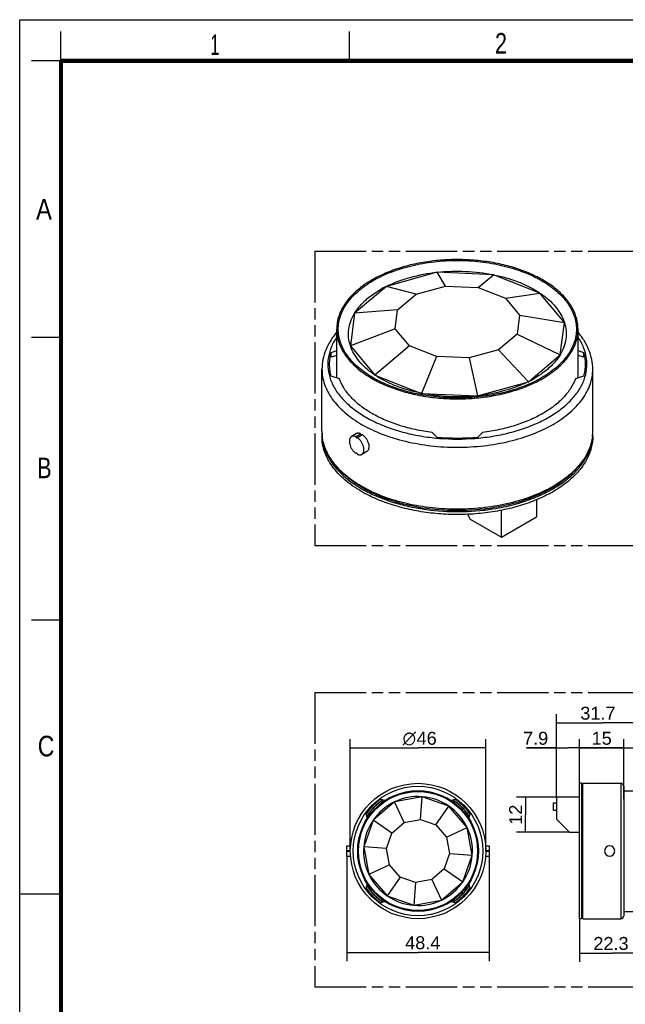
# Model space of a CAD drawing. Header units: millimetres. Extents: x 0 to 210, y 0 to 297.
# Tile 2 of 3: x 0 to 103, y 130 to 297. Entities that reach past the tile are written whole.
import ezdxf
from ezdxf.enums import TextEntityAlignment as Align

# ---------------------------------------------------------------- set-up
doc = ezdxf.new("R2010")
doc.units = ezdxf.units.MM
doc.header["$LTSCALE"] = 19.36
doc.linetypes.add('PHANTOM', pattern=[0.8, 0.45, -0.05, 0.1, -0.05, 0.1, -0.05])
doc.layers.get('0').update_dxf_attribs({"linetype": 'CONTINUOUS'})
doc.layers.add('DEFAULT_3', color=7, linetype='PHANTOM')
doc.layers.add('Z_DIM_2D', color=7, linetype='CONTINUOUS')
doc.styles.add('TEXTSTYLE_2', font='txt', dxfattribs={"width": 0.75})
doc.styles.add('TEXTSTYLE_3', font='helveticaneueltw1g-ltcn.otf')
doc.styles.add('TEXTSTYLE_4', font='gdt', dxfattribs={"width": 0.7})
doc.dimstyles.new('DIMSTYLE_1', dxfattribs={"dimtxt": 2.2, "dimasz": 3.5, "dimexe": 1.5, "dimexo": 0, "dimgap": 0.55, "dimtad": 1, "dimlfac": 2, "dimdsep": 46, "dimtxsty": 'TEXTSTYLE_3', "dimcen": 0.09, "dimclrt": 5, "dimazin": 2, "dimtp": 0.3, "dimtm": 0.3, "dimtfac": 1, "dimtofl": 0, "dimtmove": 0, "dimatfit": 3, "dimfxl": 0, "dimtolj": 1, "dimarcsym": 0})
doc.dimstyles.new('DIMSTYLE_2', dxfattribs={"dimtxt": 2.2, "dimasz": 3.5, "dimexe": 1.5, "dimexo": 0, "dimgap": 0.55, "dimtad": 1, "dimlfac": 2, "dimdsep": 46, "dimtxsty": 'TEXTSTYLE_3', "dimcen": 0.09, "dimclrt": 5, "dimazin": 2, "dimtp": 0.2, "dimtm": 0.2, "dimtfac": 1, "dimtofl": 0, "dimtmove": 0, "dimatfit": 3, "dimfxl": 0, "dimtolj": 1, "dimarcsym": 0})

# ---------------------------------------------------------------- blocks, each defined once
blk = doc.blocks.new('*D1')
at = {"layer": 'Z_DIM_2D', "color": 2, "linetype": 'Continuous', "transparency": 16777216}
for p, q in [((56.16, 155.76), (56.16, 174.76)), ((79.16, 155.76), (79.16, 174.76)), ((56.16, 173.26), (67.66, 173.26)), ((79.16, 173.26), (67.66, 173.26))]:
    blk.add_line(p, q, dxfattribs=at)
at = {"layer": 'Z_DIM_2D', "color": 5, "linetype": 'Continuous', "transparency": 16777216}
for s, style, p in [('46', 'TEXTSTYLE_3', (69.13, 173.81)), ('n', 'TEXTSTYLE_4', (66.18, 173.81))]:
    blk.add_text(s, height=2.2, dxfattribs=dict(at, style=style)).set_placement(p, align=Align.CENTER)
blk = doc.blocks.new('_NONE')
blk = doc.blocks.new('*D2')
at = {"layer": 'Z_DIM_2D', "color": 2, "linetype": 'Continuous', "transparency": 16777216}
for p, q in [((91.16, 164.93), (91.16, 174.76)), ((95.11, 155.76), (95.11, 174.76)), ((91.16, 173.26), (86.08, 173.26)), ((86.08, 173.26), (93.13, 173.26)), ((100.11, 173.26), (93.13, 173.26)), ((95.11, 173.26), (100.11, 173.26))]:
    blk.add_line(p, q, dxfattribs=at)
at = {"layer": 'Z_DIM_2D', "color": 5, "linetype": 'Continuous', "transparency": 16777216, "style": 'TEXTSTYLE_3'}
blk.add_text('7.9', height=2.2, dxfattribs=at).set_placement((89.78, 173.81), align=Align.RIGHT)
blk = doc.blocks.new('*D3')
at = {"layer": 'Z_DIM_2D', "color": 2, "linetype": 'Continuous', "transparency": 16777216}
for p, q in [((95.11, 167.26), (95.11, 174.76)), ((102.61, 166.76), (102.61, 174.76)), ((95.11, 173.26), (98.86, 173.26)), ((102.61, 173.26), (98.86, 173.26))]:
    blk.add_line(p, q, dxfattribs=at)
at = {"layer": 'Z_DIM_2D', "color": 5, "linetype": 'Continuous', "transparency": 16777216, "style": 'TEXTSTYLE_3'}
blk.add_text('15', height=2.2, dxfattribs=at).set_placement((98.86, 173.81), align=Align.CENTER)
blk = doc.blocks.new('*D4')
at = {"layer": 'Z_DIM_2D', "color": 2, "linetype": 'Continuous', "transparency": 16777216}
for p, q in [((95.11, 144.26), (95.11, 136.9)), ((106.26, 145.51), (106.26, 136.9)), ((95.11, 138.4), (100.68, 138.4)), ((106.26, 138.4), (100.68, 138.4))]:
    blk.add_line(p, q, dxfattribs=at)
at = {"layer": 'Z_DIM_2D', "color": 5, "linetype": 'Continuous', "transparency": 16777216, "style": 'TEXTSTYLE_3'}
blk.add_text('22.3', height=2.2, dxfattribs=at).set_placement((100.44, 138.95), align=Align.CENTER)
blk = doc.blocks.new('*D7')
at = {"layer": 'Z_DIM_2D', "color": 2, "linetype": 'Continuous', "transparency": 16777216}
for p, q in [((91.16, 164.93), (84.4, 164.93)), ((85.9, 164.93), (85.9, 161.93)), ((85.9, 158.93), (85.9, 161.93)), ((93.41, 158.93), (84.4, 158.93))]:
    blk.add_line(p, q, dxfattribs=at)
at = {"layer": 'Z_DIM_2D', "color": 5, "linetype": 'Continuous', "transparency": 16777216, "style": 'TEXTSTYLE_3'}
blk.add_text('12', height=2.2, rotation=90, dxfattribs=at).set_placement((85.35, 161.93), align=Align.CENTER)
blk = doc.blocks.new('*D10')
at = {"layer": 'Z_DIM_2D', "color": 2, "linetype": 'Continuous', "transparency": 16777216}
for p, q in [((55.56, 154.88), (55.56, 137.02)), ((79.76, 154.88), (79.76, 137.02)), ((55.56, 138.52), (67.66, 138.52)), ((79.76, 138.52), (67.66, 138.52))]:
    blk.add_line(p, q, dxfattribs=at)
at = {"layer": 'Z_DIM_2D', "color": 5, "linetype": 'Continuous', "transparency": 16777216, "style": 'TEXTSTYLE_3'}
blk.add_text('48.4', height=2.2, dxfattribs=at).set_placement((68.47, 139.07), align=Align.CENTER)
blk = doc.blocks.new('*D11')
at = {"layer": 'Z_DIM_2D', "color": 2, "linetype": 'Continuous', "transparency": 16777216}
for p, q in [((91.16, 164.93), (91.16, 179.02)), ((107.01, 158.79), (107.01, 179.02)), ((91.16, 177.52), (99.08, 177.52)), ((107.01, 177.52), (99.08, 177.52))]:
    blk.add_line(p, q, dxfattribs=at)
at = {"layer": 'Z_DIM_2D', "color": 5, "linetype": 'Continuous', "transparency": 16777216, "style": 'TEXTSTYLE_3'}
blk.add_text('31.7', height=2.2, dxfattribs=at).set_placement((98.22, 178.07), align=Align.CENTER)
blk = doc.blocks.new('*D12')
at = {"layer": 'Z_DIM_2D', "color": 2, "linetype": 'Continuous', "transparency": 16777216}
for p, q in [((102.61, 164.57), (102.61, 174.76)), ((107.01, 158.79), (107.01, 174.76)), ((102.61, 173.26), (97.61, 173.26)), ((97.61, 173.26), (104.81, 173.26)), ((111.81, 173.26), (104.81, 173.26)), ((107.01, 173.26), (111.81, 173.26))]:
    blk.add_line(p, q, dxfattribs=at)
at = {"layer": 'Z_DIM_2D', "color": 5, "linetype": 'Continuous', "transparency": 16777216, "style": 'TEXTSTYLE_3'}
blk.add_text('8.8', height=2.2, dxfattribs=at).set_placement((108.11, 173.81))

msp = doc.modelspace()

# ---------------------------------------------------------------- linework, layer by layer
at = {"color": 2, "linetype": 'Continuous'}
for p, q in [((0, 0), (0, 297)), ((0, 297), (210, 297)), ((7, 290), (7, 295)), ((56, 290), (56, 295)), ((7, 290), (2, 290)), ((7, 243), (2, 243)), ((7, 195), (2, 195)), ((0, 148.5), (7, 148.5))]:
    msp.add_line(p, q, dxfattribs=at)
at = {"color": 7, "linetype": 'Continuous'}
for p, q in [((70.9128, 254.0908), (62.2833, 251.6939)), ((72.3507, 251.7354), (70.9128, 254.0908)), ((80.462, 253.6756), (70.9128, 254.0908)), ((77.8996, 251.4941), (80.462, 253.6756)), ((88.3723, 250.5594), (80.462, 253.6756)), ((62.2833, 251.6939), (56.8857, 247.1269)), ((67.3363, 250.3425), (62.2833, 251.6939)), ((67.3363, 250.3425), (72.3507, 251.7354)), ((72.3507, 251.7354), (77.8996, 251.4941)), ((77.8996, 251.4941), (82.4961, 249.6833)), ((64.1999, 247.6888), (67.3363, 250.3425)), ((82.4961, 249.6833), (88.3723, 250.5594)), ((82.4961, 249.6833), (84.9086, 246.7883)), ((92.5241, 245.5772), (88.3723, 250.5594)), ((64.1999, 247.6888), (56.8857, 247.1269)), ((63.7819, 244.4852), (64.1999, 247.6888)), ((56.8857, 247.1269), (56.1665, 241.6137)), ((84.9086, 246.7883), (84.4907, 243.5846)), ((84.9086, 246.7883), (92.5241, 245.5772)), ((53.8453, 236.1255), (53.8453, 244.412)), ((63.7819, 244.4852), (56.1665, 241.6137)), ((66.1944, 241.5901), (63.7819, 244.4852)), ((91.8048, 240.064), (92.5241, 245.5772)), ((94.8453, 236.1255), (94.8453, 244.412)), ((84.4907, 243.5846), (81.3543, 240.9309)), ((84.4907, 243.5846), (91.8048, 240.064)), ((56.1665, 241.6137), (60.3182, 236.6315)), ((66.1944, 241.5901), (60.3182, 236.6315)), ((70.7909, 239.7793), (66.1944, 241.5901)), ((81.3543, 240.9309), (76.3398, 239.538)), ((81.3543, 240.9309), (86.4073, 235.4971)), ((52.9294, 240.4721), (53.8453, 240.7774)), ((52.9294, 239.6556), (52.9294, 240.4721)), ((53.8453, 239.9609), (52.9294, 239.6556)), ((70.7909, 239.7793), (68.2285, 233.5153)), ((76.3398, 239.538), (70.7909, 239.7793)), ((76.3398, 239.538), (77.7778, 233.1001)), ((86.4073, 235.4971), (91.8048, 240.064)), ((94.8453, 240.7775), (95.7611, 240.4722)), ((95.7611, 239.6557), (94.8453, 239.961)), ((95.7611, 240.4722), (95.7611, 239.6557)), ((51.3453, 227.1021), (51.3453, 237.635)), ((97.3453, 227.1021), (97.3453, 237.635)), ((54.2994, 235.9741), (52.9294, 236.4307)), ((60.3182, 236.6315), (68.2285, 233.5153)), ((95.7612, 236.4308), (94.3912, 235.9742)), ((77.7778, 233.1001), (86.4073, 235.4971)), ((68.2285, 233.5153), (77.7778, 233.1001)), ((57.2304, 226.6718), (56.3584, 226.1683)), ((57.0861, 226.1565), (57.9353, 226.6468)), ((57.2084, 225.9447), (57.0861, 226.1565)), ((58.2298, 226.4767), (57.2584, 225.9159)), ((70.8454, 226.0872), (70.0544, 226.8781)), ((78.6363, 226.8782), (77.8454, 226.0872)), ((57.0861, 223.3191), (57.2334, 223.4041)), ((57.2584, 223.3608), (57.3806, 223.149)), ((58.9804, 223.6407), (58.1084, 223.1372)), ((87.7804, 215.4345), (87.7804, 212.5277)), ((76.0704, 212.9691), (76.5374, 212.1603)), ((81.8407, 209.0985), (81.8407, 213.6587)), ((81.8407, 209.0985), (87.7804, 212.5277)), ((76.5374, 212.1603), (81.8407, 209.0985)), ((95.1089, 144.2565), (95.1089, 167.2565)), ((95.4089, 167.2565), (95.1089, 167.2565)), ((95.4089, 167.2565), (95.4089, 144.2565)), ((95.6589, 167.1065), (95.4089, 167.1065)), ((95.6589, 144.2565), (95.6589, 167.2565)), ((95.6589, 167.2565), (102.1089, 167.2565)), ((102.6089, 166.7565), (102.6089, 144.7565)), ((102.6089, 166.0065), (106.2589, 166.0065)), ((63.6515, 164.092), (60.0211, 160.9701)), ((61.3276, 164.5656), (62.0916, 164.3609)), ((61.5526, 163.987), (61.3729, 164.1667)), ((68.3566, 164.9803), (63.6515, 164.092)), ((65.3315, 160.6001), (63.6515, 164.092)), ((68.0655, 161.1163), (68.3566, 164.9803)), ((72.8754, 163.3972), (68.3566, 164.9803)), ((73.232, 164.3609), (73.996, 164.5656)), ((73.9507, 164.1667), (73.7709, 163.987)), ((91.1589, 164.9315), (91.1589, 161.1815)), ((95.1089, 164.9315), (91.1589, 164.9315)), ((70.6913, 160.1964), (72.8754, 163.3972)), ((75.9973, 159.7667), (72.8754, 163.3972)), ((90.6589, 162.6315), (90.6589, 163.9315)), ((90.6589, 163.9315), (91.1589, 163.9315)), ((91.1589, 162.6315), (90.6589, 162.6315)), ((60.0211, 160.9701), (58.4379, 156.4513)), ((59.0574, 161.3267), (58.8527, 162.0907)), ((59.2516, 162.0454), (59.4313, 161.8656)), ((63.2219, 158.786), (60.0211, 160.9701)), ((63.2219, 158.786), (65.3315, 160.6001)), ((65.3315, 160.6001), (68.0655, 161.1163)), ((68.0655, 161.1163), (70.6913, 160.1964)), ((75.8923, 161.8656), (76.072, 162.0454)), ((76.4709, 162.0907), (76.2662, 161.3267)), ((91.1589, 161.1815), (93.4089, 158.9315)), ((70.6913, 160.1964), (72.5054, 158.0868)), ((72.5054, 158.0868), (75.9973, 159.7667)), ((76.8857, 155.0617), (75.9973, 159.7667)), ((93.4089, 158.9315), (95.1089, 158.9315)), ((62.302, 156.1602), (63.2219, 158.786)), ((72.5054, 158.0868), (73.0216, 155.3528)), ((55.5618, 156.6315), (56.1943, 156.6315)), ((55.5618, 154.8817), (55.5618, 156.6313)), ((55.5618, 155.8606), (56.1623, 155.8606)), ((56.1623, 155.6523), (55.5618, 155.6523)), ((58.4379, 156.4513), (59.3263, 151.7462)), ((62.302, 156.1602), (58.4379, 156.4513)), ((62.8182, 153.4262), (62.302, 156.1602)), ((79.1293, 156.6315), (79.7618, 156.6315)), ((79.1613, 155.8606), (79.7618, 155.8606)), ((79.7618, 155.6523), (79.1613, 155.6523)), ((79.7618, 156.6313), (79.7618, 154.8817)), ((99.3402, 155.8606), (99.4266, 155.7742)), ((99.4266, 155.7388), (99.3402, 155.6523)), ((100.9913, 155.7742), (101.0777, 155.8606)), ((101.0777, 155.6523), (100.9913, 155.7388)), ((55.5618, 154.8815), (56.1943, 154.8815)), ((73.0216, 155.3528), (72.1017, 152.7269)), ((73.0216, 155.3528), (76.8857, 155.0617)), ((75.3025, 150.5428), (76.8857, 155.0617)), ((79.1293, 154.8815), (79.7618, 154.8815)), ((62.8182, 153.4262), (59.3263, 151.7462)), ((64.6322, 151.3166), (62.8182, 153.4262)), ((72.1017, 152.7269), (69.9921, 150.9129)), ((72.1017, 152.7269), (75.3025, 150.5428)), ((59.3263, 151.7462), (62.4481, 148.1158)), ((64.6322, 151.3166), (62.4481, 148.1158)), ((67.2581, 150.3967), (64.6322, 151.3166)), ((69.9921, 150.9129), (67.2581, 150.3967)), ((69.9921, 150.9129), (71.672, 147.421)), ((58.8527, 149.4223), (59.0574, 150.1863)), ((59.4313, 149.6473), (59.2516, 149.4676)), ((67.2581, 150.3967), (66.967, 146.5326)), ((71.672, 147.421), (75.3025, 150.5428)), ((76.072, 149.4676), (75.8923, 149.6473)), ((76.2662, 150.1863), (76.4709, 149.4223)), ((61.3729, 147.3462), (61.5526, 147.526)), ((62.4481, 148.1158), (66.967, 146.5326)), ((66.967, 146.5326), (71.672, 147.421)), ((73.7709, 147.526), (73.9507, 147.3462)), ((62.0916, 147.1521), (61.3276, 146.9474)), ((73.996, 146.9474), (73.232, 147.1521)), ((95.4089, 144.2565), (95.1089, 144.2565)), ((95.6589, 144.4065), (95.4089, 144.4065)), ((95.6589, 144.2565), (102.1089, 144.2565)), ((102.6089, 145.5065), (106.2589, 145.5065))]:
    msp.add_line(p, q, dxfattribs=at)
at = {"color": 9, "linetype": 'Continuous'}
for p, q in [((58.0569, 226.4346), (57.2084, 225.9447)), ((102.1089, 167.2565), (102.1089, 144.2565)), ((56.1618, 155.7742), (55.5618, 155.7742)), ((55.5618, 155.7388), (56.1618, 155.7388)), ((79.7618, 155.7742), (79.1618, 155.7742)), ((79.1618, 155.7388), (79.7618, 155.7388))]:
    msp.add_line(p, q, dxfattribs=at)
at = {"color": 7, "linetype": 'Continuous', "const_width": 0.7}
for points in [[(7, 7), (7, 290)], [(7, 290), (203, 290)]]:
    msp.add_lwpolyline(points, dxfattribs=at)
at = {"color": 7, "linetype": 'Continuous'}
for radius in [11.5, 10.25, 10.115]:
    msp.add_circle((67.6618, 155.7565), radius, dxfattribs=at)
at = {"color": 9, "linetype": 'Continuous'}
msp.add_circle((67.6618, 155.7565), 11, dxfattribs=at)
at = {"color": 7, "linetype": 'Continuous'}
for centre, radius, start, end in [((70.3505, 235.4019), 18.1784, 116.362376, 119.985909), ((78.34, 251.789), 18.1784, 296.362376, 299.985909), ((59.0295, 227.1022), 7.6841, 179.995609, 183.037355), ((59.024, 226.6938), 7.6786, 178.475471, 180.005139), ((59.0327, 226.694), 7.6873, 180.006727, 183.647719), ((59.072, 227.1049), 7.7267, 183.040185, 186.671629), ((74.3453, 263.3069), 37.3839, 264.628054, 275.372221), ((89.6189, 227.1048), 7.7264, 353.345398, 356.970195), ((89.6579, 226.6941), 7.6872, 356.37062, 0.003783), ((89.6611, 227.1022), 7.6841, 356.973006, 359.993906), ((89.6666, 226.6939), 7.6786, 0.005355, 1.524096), ((74.4661, 251.3568), 37.7633, 276.673044, 276.882744), ((74.4643, 251.7115), 38.2913, 276.616859, 276.823738), ((102.1089, 166.7565), 0.5, 0, 90), ((67.6618, 155.7565), 10.85, 125.718201, 144.281799), ((67.6618, 155.7565), 10.525, 124.20347, 145.754945), ((67.6618, 155.7565), 10.5015, 126.788001, 143.211999), ((67.6618, 155.7565), 9.249, 115.726971, 145.657771), ((67.6618, 155.7565), 9.249, 85.717867, 115.659469), ((67.6618, 155.7565), 9.249, 55.723756, 85.660986), ((67.6618, 155.7565), 10.525, 34.246945, 55.781902), ((67.6618, 155.7565), 10.5015, 36.787999, 53.212001), ((67.6618, 155.7565), 10.85, 35.718201, 54.281799), ((67.6618, 155.7565), 9.249, 25.723756, 55.660986), ((67.6618, 155.7565), 9.249, 145.723756, 175.660986), ((67.6618, 155.7565), 9.249, 355.723756, 25.660986), ((67.6618, 155.7565), 9.249, 175.723756, 205.660986), ((100.2089, 155.7565), 0.875, 6.835148, 173.164852), ((100.2089, 155.7565), 0.875, 186.835148, 353.164852), ((99.4089, 155.7565), 0.025, 315, 45), ((101.0089, 155.7565), 0.025, 135, 225), ((67.6618, 155.7565), 9.249, 325.723756, 355.660986), ((67.6618, 155.7565), 9.249, 205.723756, 235.660986), ((67.6618, 155.7565), 10.85, 215.718201, 234.281799), ((67.6618, 155.7565), 10.525, 214.202593, 235.775368), ((67.6618, 155.7565), 10.5015, 216.788001, 233.211999), ((67.6618, 155.7565), 9.249, 295.726971, 325.657771), ((67.6618, 155.7565), 10.525, 304.239467, 325.780089), ((67.6618, 155.7565), 10.5015, 306.788001, 323.211999), ((67.6618, 155.7565), 10.85, 305.718201, 324.281799), ((67.6618, 155.7565), 9.249, 235.723756, 265.660986), ((67.6618, 155.7565), 9.249, 265.717867, 295.659469), ((102.1089, 144.7565), 0.5, 270, 360)]:
    msp.add_arc(centre, radius, start, end, dxfattribs=at)
at = {"color": 9, "linetype": 'Continuous'}
for centre, radius, start, end in [((74.2764, 262.7826), 37.0301, 263.436746, 265.450259), ((74.3453, 263.7021), 37.9522, 265.456779, 274.543477), ((74.4024, 262.9028), 37.1509, 274.553276, 276.560241)]:
    msp.add_arc(centre, radius, start, end, dxfattribs=at)
at = {"color": 7, "linetype": 'Continuous'}
msp.add_ellipse((74.3453, 235.7809), major_axis=(-16.2636, 28.1691), ratio=0.577347, start_param=1.56173654, end_param=1.56925482, dxfattribs=at)
for points, knots in [([(94.8452, 244.4108), (94.8453, 244.9944), (94.6895, 246.1908), (94.0036, 247.9183), (92.8905, 249.556), (91.3816, 251.0715), (89.5118, 252.4379), (87.321, 253.6295), (84.855, 254.6231), (82.1657, 255.3983), (79.3098, 255.9389), (76.3481, 256.2335), (73.3436, 256.2758), (70.3605, 256.065), (67.4625, 255.6054), (64.7108, 254.907), (62.1646, 253.9843), (60.586, 253.2061), (59.8495, 252.7809)], [0, 0, 0, 0, 0.04281421, 0.08739502, 0.13517637, 0.18708421, 0.24352956, 0.30448589, 0.36958293, 0.43819055, 0.50948852, 0.58252538, 0.65627014, 0.72965891, 0.80164893, 0.87125107, 0.93760951, 1, 1, 1, 1]), ([(60.0404, 252.6707), (61.0197, 253.2361), (63.1611, 254.2332), (66.6482, 255.293), (70.4234, 255.9454), (74.3452, 256.1655), (78.267, 255.9454), (82.042, 255.2932), (85.5302, 254.2327), (88.602, 252.8028), (90.7813, 251.302), (92.1885, 249.9552), (93.0449, 248.9173), (93.7218, 247.8337), (94.2118, 246.7141), (94.5088, 245.5695), (94.6081, 244.412), (94.5088, 243.2545), (94.2119, 242.11), (93.7219, 240.9904), (93.045, 239.9067), (92.1887, 238.8688), (90.7817, 237.5222), (89.5381, 236.6659), (88.6501, 236.1532)], [0, 0, 0, 0, 0.06653773, 0.1383272, 0.21389576, 0.29142997, 0.36896588, 0.44453454, 0.51632673, 0.58286267, 0.64319563, 0.6709905, 0.69726182, 0.72216425, 0.74593549, 0.76889576, 0.791431, 0.81396598, 0.83692565, 0.86069708, 0.88559996, 0.91186885, 0.9396643, 1, 1, 1, 1]), ([(70.9232, 254.0904), (72.5184, 254.2643), (75.7185, 254.3645), (78.8993, 253.99), (80.4516, 253.676)], [0, 0, 0, 0, 0.50327662, 1, 1, 1, 1]), ([(59.8495, 252.7809), (58.9498, 252.2614), (57.6897, 251.3939), (56.2641, 250.0296), (55.3964, 248.9779), (54.7104, 247.88), (54.2139, 246.7455), (53.9128, 245.5861), (53.8454, 244.8012), (53.8453, 244.4131)], [0, 0, 0, 0, 0.28927816, 0.42254456, 0.54849386, 0.66789454, 0.78187032, 0.89195381, 1, 1, 1, 1]), ([(88.6501, 236.1532), (87.6708, 235.5879), (85.5295, 234.5907), (82.0424, 233.5309), (78.2671, 232.8785), (74.3454, 232.6584), (70.4235, 232.8785), (66.6485, 233.5307), (63.1603, 234.5912), (60.0886, 236.0211), (57.9093, 237.5219), (56.502, 238.8687), (55.6457, 239.9066), (54.9687, 240.9902), (54.4788, 242.1098), (54.1818, 243.2544), (54.0824, 244.4119), (54.1818, 245.5694), (54.4787, 246.7139), (54.9686, 247.8335), (55.6456, 248.9172), (56.5019, 249.9552), (57.9088, 251.3017), (59.1524, 252.158), (60.0404, 252.6707)], [0, 0, 0, 0, 0.06653773, 0.1383272, 0.21389576, 0.29142997, 0.36896588, 0.44453454, 0.51632673, 0.58286267, 0.64319563, 0.6709905, 0.69726182, 0.72216425, 0.74593549, 0.76889576, 0.791431, 0.81396598, 0.83692565, 0.86069708, 0.88559996, 0.91186885, 0.9396643, 1, 1, 1, 1]), ([(62.2927, 251.6965), (62.9209, 252.0083), (64.2448, 252.5786), (67.0939, 253.5002), (69.3593, 253.9199), (70.9033, 254.0882)], [0, 0, 0, 0, 0.23442216, 0.48084539, 1, 1, 1, 1]), ([(80.4707, 253.6722), (81.9344, 253.3761), (84.0546, 252.7735), (86.6518, 251.6092), (87.8207, 250.9273), (88.3637, 250.5628)], [0, 0, 0, 0, 0.52529511, 0.769949, 1, 1, 1, 1]), ([(56.8919, 247.1322), (57.127, 247.5195), (57.8281, 248.4856), (59.2781, 249.8769), (60.5651, 250.7428), (61.2652, 251.1471)], [0, 0, 0, 0, 0.22685414, 0.59517521, 1, 1, 1, 1]), ([(88.3769, 250.5539), (88.8831, 250.214), (89.8221, 249.5), (91.0227, 248.2855), (91.9425, 246.9861), (92.3663, 246.051), (92.5195, 245.5826)], [0, 0, 0, 0, 0.27793406, 0.53584922, 0.77541086, 1, 1, 1, 1]), ([(56.1674, 241.6204), (56.0209, 242.0683), (55.823, 242.9922), (55.8475, 244.4136), (56.1975, 245.8172), (56.6272, 246.6956), (56.8849, 247.1203)], [0, 0, 0, 0, 0.24719167, 0.49094234, 0.73941112, 1, 1, 1, 1]), ([(53.8453, 244.4131), (53.8452, 243.8295), (54.0011, 242.6331), (54.6869, 240.9056), (55.8001, 239.2679), (57.309, 237.7525), (59.1787, 236.3861), (61.3695, 235.1944), (63.8355, 234.2008), (66.5249, 233.4256), (69.3807, 232.885), (72.3425, 232.5904), (75.3469, 232.5481), (78.33, 232.7589), (81.228, 233.2185), (83.9797, 233.9169), (86.526, 234.8396), (88.1045, 235.6178), (88.841, 236.043)], [0, 0, 0, 0, 0.04281421, 0.08739502, 0.13517637, 0.18708421, 0.24352956, 0.30448589, 0.36958293, 0.43819055, 0.50948852, 0.58252538, 0.65627014, 0.72965891, 0.80164893, 0.87125107, 0.93760951, 1, 1, 1, 1]), ([(88.841, 236.043), (89.7408, 236.5625), (91.0008, 237.43), (92.4264, 238.7944), (93.2941, 239.846), (93.9801, 240.9439), (94.4767, 242.0784), (94.7777, 243.2378), (94.8451, 244.0228), (94.8452, 244.4108)], [0, 0, 0, 0, 0.28927816, 0.42254456, 0.54849386, 0.66789454, 0.78187032, 0.89195381, 1, 1, 1, 1]), ([(92.5232, 245.5705), (92.6697, 245.1226), (92.8675, 244.1987), (92.8431, 242.7773), (92.4931, 241.3737), (92.0634, 240.4954), (91.8057, 240.0706)], [0, 0, 0, 0, 0.24719167, 0.49094234, 0.73941112, 1, 1, 1, 1]), ([(53.8414, 243.8878), (53.4495, 243.4276), (52.7442, 242.4724), (51.9466, 240.9161), (51.456, 239.2942), (51.3453, 238.1839), (51.3453, 237.635)], [0, 0, 0, 0, 0.26400511, 0.51631674, 0.76024178, 1, 1, 1, 1]), ([(97.3453, 237.635), (97.3453, 238.1839), (97.2345, 239.2942), (96.744, 240.9161), (95.9463, 242.4724), (95.241, 243.4276), (94.8492, 243.8878)], [0, 0, 0, 0, 0.23975782, 0.48368261, 0.73599454, 1, 1, 1, 1]), ([(60.3137, 236.637), (59.8074, 236.9769), (58.8684, 237.6909), (57.6679, 238.9055), (56.748, 240.2048), (56.3242, 241.1399), (56.171, 241.6083)], [0, 0, 0, 0, 0.27793406, 0.53584922, 0.77541086, 1, 1, 1, 1]), ([(52.6453, 238.4515), (52.6453, 238.7902), (52.6935, 239.4729), (52.8359, 240.142), (52.9294, 240.4721)], [0, 0, 0, 0, 0.49681472, 1, 1, 1, 1]), ([(91.7986, 240.0587), (91.5636, 239.6714), (90.8624, 238.7053), (89.4124, 237.314), (88.1255, 236.4481), (87.4254, 236.0438)], [0, 0, 0, 0, 0.22685414, 0.59517521, 1, 1, 1, 1]), ([(95.7611, 240.4722), (95.8546, 240.1421), (95.9971, 239.4729), (96.0453, 238.7902), (96.0453, 238.4515)], [0, 0, 0, 0, 0.50318561, 1, 1, 1, 1]), ([(52.9294, 236.4307), (52.836, 236.7609), (52.6935, 237.4301), (52.6453, 238.1127), (52.6453, 238.4515)], [0, 0, 0, 0, 0.50318561, 1, 1, 1, 1]), ([(96.0453, 238.4515), (96.0453, 238.1128), (95.9971, 237.4301), (95.8546, 236.7609), (95.7612, 236.4308)], [0, 0, 0, 0, 0.49681472, 1, 1, 1, 1]), ([(70.0544, 226.8781), (69.1068, 226.9953), (67.2516, 227.3041), (64.5785, 227.9996), (62.1031, 228.9079), (59.875, 230.0109), (57.9389, 231.2877), (56.3333, 232.7152), (55.0927, 234.2675), (54.511, 235.4034), (54.2994, 235.9741)], [0, 0, 0, 0, 0.15071499, 0.29642701, 0.43537746, 0.56620822, 0.68798673, 0.80039927, 0.90393462, 1, 1, 1, 1]), ([(68.2198, 233.5187), (66.7561, 233.8148), (64.636, 234.4174), (62.0387, 235.5817), (60.8699, 236.2636), (60.3269, 236.6281)], [0, 0, 0, 0, 0.52529511, 0.769949, 1, 1, 1, 1]), ([(94.3912, 235.9742), (94.1796, 235.4035), (93.598, 234.2675), (92.3572, 232.7153), (90.752, 231.2878), (89.5092, 230.4683), (88.841, 230.0826)], [0, 0, 0, 0, 0.22146462, 0.46012241, 0.71926933, 1, 1, 1, 1]), ([(86.3978, 235.4944), (85.7697, 235.1826), (84.4457, 234.6123), (81.5966, 233.6907), (79.3312, 233.271), (77.7872, 233.1027)], [0, 0, 0, 0, 0.23442216, 0.48084539, 1, 1, 1, 1]), ([(77.7673, 233.1005), (76.1721, 232.9266), (72.972, 232.8264), (69.7913, 233.2009), (68.239, 233.5149)], [0, 0, 0, 0, 0.50327662, 1, 1, 1, 1]), ([(88.841, 230.0826), (88.1232, 229.6681), (86.5874, 228.9077), (84.1122, 227.9997), (81.4391, 227.3041), (79.584, 226.9953), (78.6363, 226.8782)], [0, 0, 0, 0, 0.23106259, 0.47647966, 0.73380498, 1, 1, 1, 1]), ([(58.0819, 216.8143), (57.0724, 217.3972), (55.6586, 218.3705), (54.0591, 219.9012), (53.0856, 221.0812), (52.3159, 222.313), (51.7588, 223.5858), (51.4211, 224.8866), (51.3454, 225.7674), (51.3454, 226.2027)], [0, 0, 0, 0, 0.28927867, 0.4225453, 0.54849454, 0.66789493, 0.78187039, 0.89195368, 1, 1, 1, 1]), ([(51.3609, 226.205), (51.3874, 225.7889), (51.5103, 224.95), (51.8956, 223.7178), (52.4789, 222.5142), (53.2533, 221.3498), (54.2116, 220.2343), (55.7621, 218.7873), (57.1171, 217.8613), (58.0819, 217.3042)], [0, 0, 0, 0, 0.10779479, 0.21812094, 0.33257818, 0.4524546, 0.57869407, 0.71193976, 1, 1, 1, 1]), ([(58.3562, 217.5568), (57.3919, 218.0951), (56.0335, 218.9903), (54.4618, 220.3909), (53.1846, 221.7955), (52.2025, 223.3418), (51.609, 224.9761), (51.4454, 225.7985), (51.3976, 226.2072)], [0, 0, 0, 0, 0.28795254, 0.42142917, 0.54802934, 0.7824325, 0.89269754, 1, 1, 1, 1]), ([(56.3586, 226.1684), (56.2757, 226.1206), (56.1244, 225.9709), (56.006, 225.6545), (55.9834, 225.2712), (56.0539, 224.8452), (56.2113, 224.4057), (56.4441, 223.9845), (56.7351, 223.6127), (56.9655, 223.4054), (57.0861, 223.3191)], [0, 0, 0, 0, 0.08672889, 0.1849175, 0.29996138, 0.4311401, 0.57380513, 0.7211176, 0.86559529, 1, 1, 1, 1]), ([(57.0861, 226.1565), (57.0212, 226.185), (56.8925, 226.2299), (56.6982, 226.2576), (56.5168, 226.2397), (56.4074, 226.1966), (56.3586, 226.1684)], [0, 0, 0, 0, 0.28210801, 0.53935738, 0.77559478, 1, 1, 1, 1]), ([(57.2584, 225.9159), (57.255, 225.9139), (57.2429, 225.9122), (57.2238, 225.9233), (57.2131, 225.9366), (57.2084, 225.9447)], [0, 0, 0, 0, 0.18699319, 0.5474561, 1, 1, 1, 1]), ([(57.9353, 226.6468), (57.8713, 226.6755), (57.7454, 226.7213), (57.5564, 226.7523), (57.3816, 226.7388), (57.2767, 226.6985), (57.2304, 226.6718)], [0, 0, 0, 0, 0.2879327, 0.54683642, 0.7806241, 1, 1, 1, 1]), ([(58.1081, 223.1371), (58.191, 223.185), (58.3423, 223.3346), (58.4607, 223.6511), (58.4833, 224.0344), (58.4128, 224.4604), (58.2554, 224.8998), (58.0226, 225.3211), (57.7316, 225.6928), (57.5012, 225.9002), (57.3806, 225.9865)], [0, 0, 0, 0, 0.08672889, 0.1849175, 0.29996138, 0.4311401, 0.57380513, 0.7211176, 0.86559529, 1, 1, 1, 1]), ([(58.1069, 226.4058), (58.1035, 226.4038), (58.0914, 226.4021), (58.0723, 226.4131), (58.0616, 226.4265), (58.0569, 226.4346)], [0, 0, 0, 0, 0.18729694, 0.54808808, 1, 1, 1, 1]), ([(97.3452, 226.2052), (97.3452, 225.8789), (97.3033, 225.222), (97.0493, 223.9054), (96.401, 222.2692), (95.152, 220.4327), (93.4592, 218.7322), (91.3614, 217.1993), (88.9034, 215.8623), (86.1367, 214.7475), (83.1194, 213.8778), (79.9153, 213.2713), (76.5924, 212.9408), (73.2216, 212.8933), (69.8747, 213.1298), (66.6233, 213.6454), (63.536, 214.429), (60.6792, 215.4641), (58.9082, 216.3373), (58.0819, 216.8143)], [0, 0, 0, 0, 0.02133391, 0.04289603, 0.08747306, 0.13525037, 0.18715376, 0.24359424, 0.30454526, 0.36963658, 0.43823816, 0.50952982, 0.58256028, 0.65629891, 0.72968146, 0.80166527, 0.87126152, 0.93761457, 1, 1, 1, 1]), ([(58.9805, 223.6408), (59.0673, 223.691), (59.2261, 223.8429), (59.3551, 224.1642), (59.3802, 224.5507), (59.304, 224.9753), (59.1351, 225.4092), (58.8888, 225.8226), (58.5865, 226.1867), (58.3517, 226.3909), (58.2298, 226.4767)], [0, 0, 0, 0, 0.09029482, 0.1901956, 0.3048796, 0.43455657, 0.57556866, 0.72174366, 0.86579006, 1, 1, 1, 1]), ([(79.0139, 213.6915), (80.2434, 213.8386), (82.6411, 214.244), (86.0649, 215.1979), (89.1733, 216.4638), (91.8838, 218.0098), (94.1241, 219.7973), (95.5805, 221.4944), (96.4262, 222.923), (96.8938, 223.999), (97.2048, 225.095), (97.3064, 225.8382), (97.3298, 226.2074)], [0, 0, 0, 0, 0.15595105, 0.305639, 0.44675842, 0.57759541, 0.69727629, 0.80607088, 0.85695492, 0.90590701, 0.95340256, 1, 1, 1, 1]), ([(97.2932, 226.2095), (97.2466, 225.81), (97.0886, 225.0066), (96.5183, 223.4096), (95.5764, 221.8947), (94.3501, 220.5137), (92.842, 219.1349), (91.5364, 218.2481), (90.6088, 217.7126)], [0, 0, 0, 0, 0.10778109, 0.21843564, 0.45319395, 0.57969135, 0.71292929, 1, 1, 1, 1]), ([(57.2084, 223.3897), (57.2117, 223.3916), (57.2239, 223.3933), (57.2429, 223.3823), (57.2537, 223.369), (57.2584, 223.3608)], [0, 0, 0, 0, 0.18699319, 0.5474561, 1, 1, 1, 1]), ([(57.3806, 223.149), (57.4455, 223.1205), (57.5742, 223.0757), (57.7686, 223.048), (57.9499, 223.0658), (58.0593, 223.1089), (58.1081, 223.1371)], [0, 0, 0, 0, 0.28210801, 0.53935738, 0.77559478, 1, 1, 1, 1]), ([(58.294, 217.4267), (57.37, 217.9602), (55.6827, 219.1073), (54.236, 220.5568), (53.6441, 221.3165)], [0, 0, 0, 0, 0.52560105, 1, 1, 1, 1]), ([(95.0466, 221.3166), (94.4859, 220.5971), (93.129, 219.2201), (91.5506, 218.1148), (90.6879, 217.598)], [0, 0, 0, 0, 0.47560826, 1, 1, 1, 1]), ([(90.6088, 217.7126), (89.5077, 217.0769), (87.1022, 215.9539), (83.1858, 214.7543), (78.9453, 214.0074), (74.5365, 213.7414), (70.1207, 213.9654), (65.8594, 214.6716), (61.9094, 215.8337), (59.4745, 216.9324), (58.3562, 217.5568)], [0, 0, 0, 0, 0.11395304, 0.23683248, 0.36617864, 0.49896091, 0.63188995, 0.76165657, 0.88520347, 1, 1, 1, 1]), ([(90.6879, 217.598), (89.8748, 217.1111), (88.1257, 216.2186), (85.2927, 215.1579), (82.2201, 214.3506), (80.0837, 213.9975), (78.9916, 213.8657)], [0, 0, 0, 0, 0.23003917, 0.47523219, 0.73297907, 1, 1, 1, 1]), ([(58.0819, 217.3042), (58.7681, 216.9081), (60.2234, 216.1707), (62.554, 215.254), (65.061, 214.5085), (68.6234, 213.7505), (73.2614, 213.2986), (77.0119, 213.459), (78.8766, 213.6753)], [0, 0, 0, 0, 0.11090382, 0.22790605, 0.35011066, 0.47655762, 0.73725449, 1, 1, 1, 1]), ([(78.8543, 213.8494), (77.0113, 213.6338), (73.3035, 213.4721), (68.7178, 213.9161), (65.1952, 214.6641), (62.716, 215.4002), (60.4114, 216.3061), (58.9724, 217.035), (58.294, 217.4267)], [0, 0, 0, 0, 0.26270277, 0.52340922, 0.64986938, 0.77208645, 0.88909708, 1, 1, 1, 1])]:
    msp.add_open_spline(points, degree=3, knots=knots, dxfattribs=at)
at = {"color": 9, "linetype": 'Continuous'}
for points, knots in [([(53.8308, 243.0396), (53.4625, 242.4906), (52.8454, 241.3495), (52.3419, 239.5023), (52.3131, 237.6251), (52.7609, 235.7712), (53.6661, 233.9879), (54.9997, 232.3109), (56.7286, 230.7703), (58.0685, 229.8861), (58.789, 229.4701)], [0, 0, 0, 0, 0.1206237, 0.23461388, 0.34605318, 0.45950545, 0.57915292, 0.70809652, 0.8481981, 1, 1, 1, 1]), ([(89.9017, 229.4702), (90.6222, 229.8862), (91.9621, 230.7704), (93.691, 232.311), (95.0245, 233.988), (95.9297, 235.7713), (96.3775, 237.6251), (96.3487, 239.5024), (95.8451, 241.3495), (95.2281, 242.4906), (94.8597, 243.0396)], [0, 0, 0, 0, 0.15180155, 0.29190284, 0.42084627, 0.5404937, 0.65394608, 0.7653856, 0.87937605, 1, 1, 1, 1]), ([(51.3453, 237.635), (51.3453, 237.1996), (51.4209, 236.3187), (51.7585, 235.0178), (52.3155, 233.7447), (53.0852, 232.5128), (54.0587, 231.3327), (55.6584, 229.8017), (57.0723, 228.8283), (58.0819, 228.2454)], [0, 0, 0, 0, 0.10804632, 0.21813025, 0.33210549, 0.45150444, 0.57745218, 0.71071823, 1, 1, 1, 1]), ([(90.6088, 228.2454), (91.6184, 228.8283), (93.0323, 229.8018), (94.6319, 231.3327), (95.6054, 232.5128), (96.375, 233.7448), (96.9321, 235.0178), (97.2697, 236.3188), (97.3452, 237.1996), (97.3452, 237.635)], [0, 0, 0, 0, 0.2892813, 0.42254722, 0.54849492, 0.66789391, 0.7818693, 0.89195344, 1, 1, 1, 1]), ([(58.789, 229.4701), (59.5788, 229.0142), (61.2713, 228.1796), (64.0014, 227.1899), (66.9516, 226.4406), (68.9986, 226.1154), (70.0439, 225.9951)], [0, 0, 0, 0, 0.23079276, 0.4762525, 0.73370723, 1, 1, 1, 1]), ([(78.6468, 225.9952), (79.6921, 226.1155), (81.7391, 226.4406), (84.6893, 227.19), (87.4194, 228.1797), (89.1119, 229.0142), (89.9017, 229.4702)], [0, 0, 0, 0, 0.26629307, 0.52374789, 0.76920753, 1, 1, 1, 1]), ([(58.0819, 228.2454), (59.1953, 227.6026), (61.6298, 226.4689), (65.5944, 225.264), (69.8866, 224.5222), (74.3454, 224.272), (78.8041, 224.5223), (83.0963, 225.264), (87.0609, 226.4689), (89.4954, 227.6026), (90.6088, 228.2454)], [0, 0, 0, 0, 0.11415766, 0.23732483, 0.36697644, 0.50000052, 0.63302453, 0.76267592, 0.88584276, 1, 1, 1, 1])]:
    msp.add_open_spline(points, degree=3, knots=knots, dxfattribs=at)
at = {"layer": 'DEFAULT_3', "color": 91, "linetype": 'PHANTOM', "true_color": 0x80ff80}
for p, q in [((50.1286, 257.68), (50.1286, 207.68)), ((50.1286, 257.68), (150.1286, 257.68)), ((50.1286, 207.68), (150.1286, 207.68)), ((50.1286, 182.68), (50.1286, 132.68)), ((50.1286, 182.68), (150.1286, 182.68)), ((50.1286, 132.68), (150.1286, 132.68))]:
    msp.add_line(p, q, dxfattribs=at)

# ---------------------------------------------------------------- texts
at = {"color": 5, "linetype": 'Continuous', "style": 'TEXTSTYLE_2'}
for s, width, p in [('1', 0.571429, (32.414, 291.0005)), ('2', 0.785714, (80.7314, 291.2396)), ('A', 0.857143, (2.7873, 263.0481)), ('B', 0.785714, (2.9587, 219.0995)), ('C', 0.833333, (3.0702, 171.8336))]:
    msp.add_text(s, height=3.5, dxfattribs=dict(at, width=width)).set_placement(p)

# ---------------------------------------------------------------- dimensions: what is measured, and where the dimension line sits
at = {"layer": 'Z_DIM_2D', "color": 2, "linetype": 'Continuous'}
for base, p1, p2, angle, dimstyle, picture, middle in [((91.1589, 177.5203), (107.0089, 158.786), (91.1589, 164.9315), 180, 'DIMSTYLE_1', '*D11', (98.2116, 177.5203)), ((85.9021, 158.9315), (91.1589, 164.9315), (93.4089, 158.9315), 270, 'DIMSTYLE_2', '*D7', (85.9021, 161.9684))]:
    dim = msp.add_linear_dim(base=base, p1=p1, p2=p2, angle=angle, dimstyle=dimstyle, override={"dimblk1": 'NONE', "dimblk2": 'NONE', "dimsah": 1}, dxfattribs=at)
    dim.commit()
    dim.dimension.update_dxf_attribs({"geometry": picture, "text_midpoint": middle, "dimtype": 160})
dim = msp.add_linear_dim(base=(79.1618, 173.2565), p1=(56.1618, 155.7565), p2=(79.1618, 155.7565), text='%%c<>', dimstyle='DIMSTYLE_1', override={"dimblk1": 'NONE', "dimblk2": 'NONE', "dimsah": 1}, dxfattribs=at)
dim.commit()
dim.dimension.update_dxf_attribs({"geometry": '*D1', "text_midpoint": (67.6618, 173.2565), "dimtype": 160})
for base, p1, p2, dimstyle, picture, middle in [((95.1089, 173.2565), (91.1589, 164.9315), (95.1089, 155.7565), 'DIMSTYLE_2', '*D2', (87.9352, 173.2565)), ((102.6089, 173.2565), (95.1089, 167.2565), (102.6089, 166.7565), 'DIMSTYLE_2', '*D3', (98.9041, 173.2565)), ((107.0089, 173.2565), (102.6089, 164.5656), (107.0089, 158.786), 'DIMSTYLE_2', '*D12', (109.9603, 173.2565)), ((79.7618, 138.521), (55.5618, 154.8815), (79.7618, 154.8815), 'DIMSTYLE_1', '*D10', (68.4617, 138.521)), ((106.2589, 138.4038), (95.1089, 144.2565), (106.2589, 145.5065), 'DIMSTYLE_2', '*D4', (100.4463, 138.4038))]:
    dim = msp.add_linear_dim(base=base, p1=p1, p2=p2, dimstyle=dimstyle, override={"dimblk1": 'NONE', "dimblk2": 'NONE', "dimsah": 1}, dxfattribs=at)
    dim.commit()
    dim.dimension.update_dxf_attribs({"geometry": picture, "text_midpoint": middle, "dimtype": 160})

doc.saveas('drawing.dxf')
